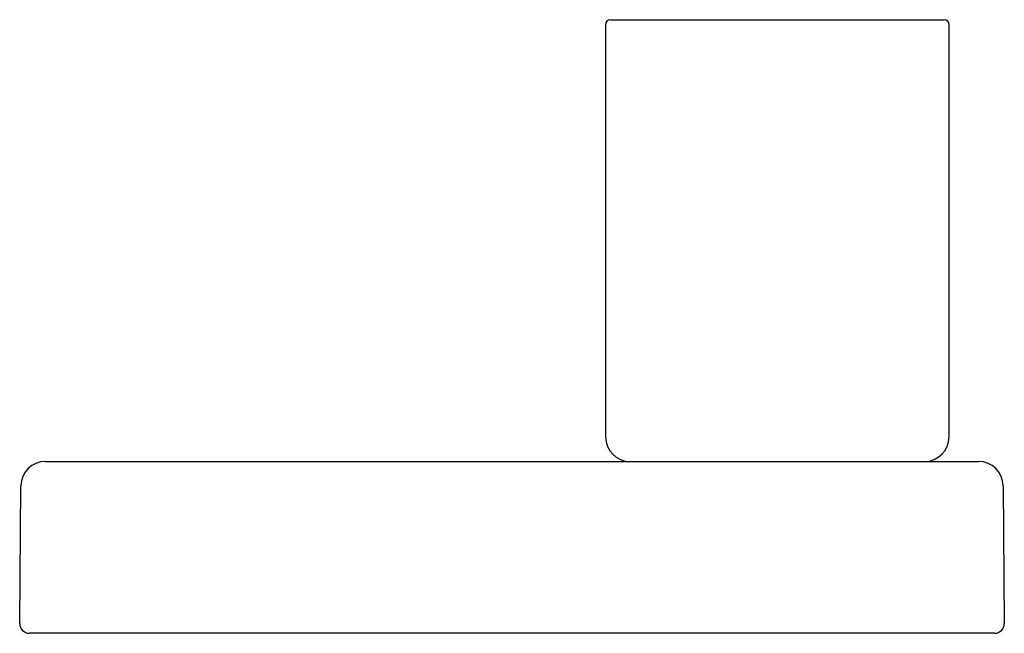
# Model space of a CAD drawing. Header units: millimetres. Extents: x 3994.392 to 3994.593, y 1875.595 to 1875.72.
import ezdxf

# ---------------------------------------------------------------- set-up
doc = ezdxf.new("R2010")
doc.units = ezdxf.units.MM
doc.layers.add('SANINDUSA', color=3, linetype='Continuous')

msp = doc.modelspace()

# ---------------------------------------------------------------- linework, layer by layer
at = {"layer": 'SANINDUSA'}
for p, q in [((3994.51137, 1875.71937), (3994.51137, 1875.63537)), ((3994.51237, 1875.72037), (3994.5239, 1875.72037)), ((3994.5239, 1875.72037), (3994.58037, 1875.72037)), ((3994.58137, 1875.63537), (3994.58137, 1875.71937)), ((3994.39728, 1875.63037), (3994.42228, 1875.63037)), ((3994.42228, 1875.63037), (3994.56237, 1875.63037)), ((3994.56237, 1875.63037), (3994.58737, 1875.63037)), ((3994.39203, 1875.59739), (3994.39228, 1875.62542)), ((3994.59237, 1875.62542), (3994.59261, 1875.59739)), ((3994.42203, 1875.59537), (3994.39403, 1875.59537)), ((3994.56261, 1875.59537), (3994.42203, 1875.59537)), ((3994.59061, 1875.59537), (3994.56261, 1875.59537))]:
    msp.add_line(p, q, dxfattribs=at)
for centre, radius, start, end in [((3994.51237, 1875.71937), 0.001, 90, 180), ((3994.58037, 1875.71937), 0.001, 0, 90), ((3994.51637, 1875.63537), 0.005, 180, 270), ((3994.57637, 1875.63537), 0.005, 270, 0), ((3994.39728, 1875.62537), 0.005, 90, 179.5), ((3994.58737, 1875.62537), 0.005, 0.5, 90), ((3994.39403, 1875.59737), 0.002, 179.5, 270), ((3994.59061, 1875.59737), 0.002, 270, 0.5)]:
    msp.add_arc(centre, radius, start, end, dxfattribs=at)

doc.saveas('drawing.dxf')
